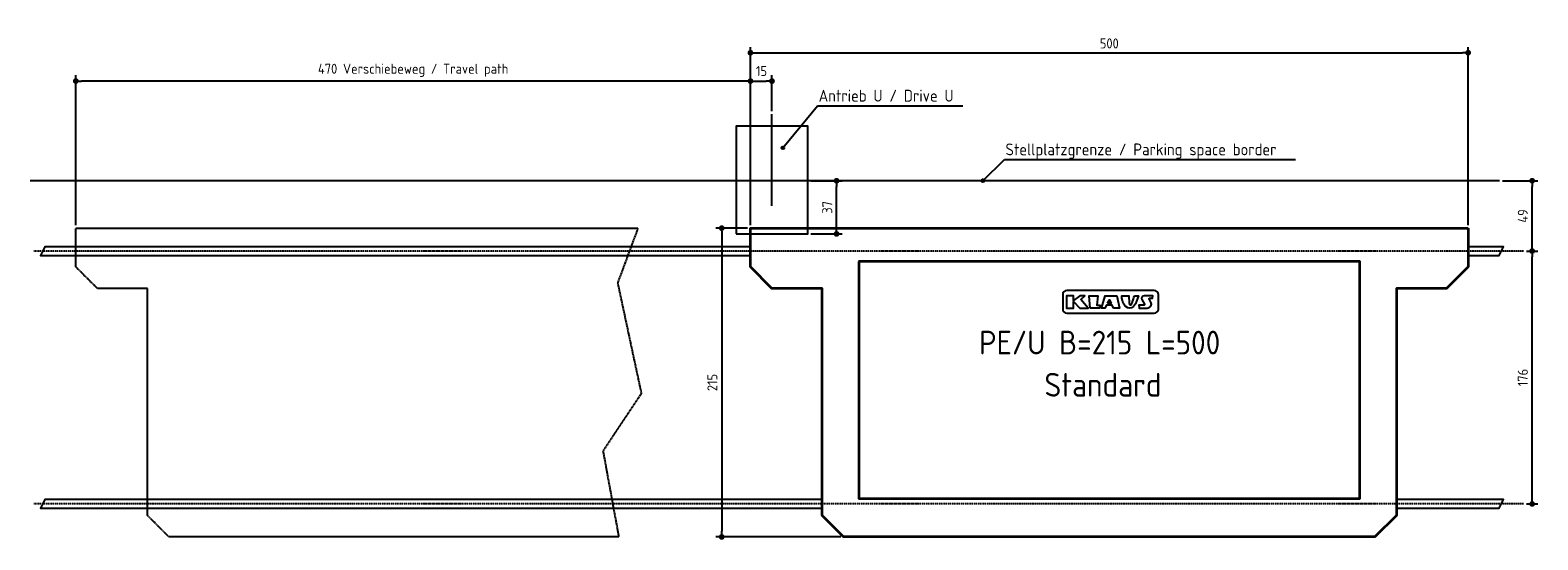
# Model space of a CAD drawing. Header units: millimetres. Extents: x -5168 to 5336, y -2500 to 1048.
import ezdxf

# ---------------------------------------------------------------- set-up
doc = ezdxf.new("R2010")
doc.units = ezdxf.units.MM
doc.linetypes.add('GEN3', pattern=[6.25, 5, -1.25])
doc.linetypes.add('GEN7', pattern=[15, 10, -2.5, 0, -2.5])
for name, color, linetype in [('3', 6, 'GEN3'), ('4', 3, 'Continuous'), ('5', 3, 'Continuous'), ('7', 4, 'GEN7')]:
    doc.layers.add(name, color=color, linetype=linetype)
doc.layers.add('Sichtbare Kanten(DIN)', color=7, linetype='Continuous', lineweight=35)
doc.styles.get("Standard").update_dxf_attribs({"font": 'ISOCP.SHX'})
doc.dimstyles.new('GEN-ISO$0', dxfattribs={"dimscale": 20, "dimtxt": 3.5, "dimasz": 2, "dimexe": 2, "dimexo": 1, "dimgap": 1.5, "dimtad": 1, "dimdec": 1, "dimlfac": 0.1, "dimdsep": 46, "dimtxsty": 'Standard', "dimblk": 'PUNKT', "dimcen": 2, "dimclrd": 256, "dimclre": 256, "dimclrt": 2, "dimadec": 0, "dimazin": 0, "dimtp": 0.1, "dimtm": 0.1, "dimtfac": 0.71, "dimtdec": 1, "dimtmove": 2, "dimatfit": 3, "dimldrblk": 'PUNKT', "dimfxl": 1, "dimtolj": 1, "dimarcsym": 0})

# ---------------------------------------------------------------- blocks, each defined once
blk = doc.blocks.new('PUNKT')
at = {"layer": '4', "color": 0, "linetype": 'ByBlock'}
blk.add_line((-0.5, 0), (-1, 0), dxfattribs=at)
at = {"layer": '4', "color": 0, "linetype": 'ByBlock', "const_width": 0.5}
blk.add_lwpolyline([(-0.25, 0, 1), (0.25, 0, 1)], format="xyb", close=True, dxfattribs=at)
blk = doc.blocks.new('*D10')
at = {"layer": '5', "lineweight": -2, "transparency": 16777216}
for p, q in [((5256, -490), (5336, -490)), ((5296, -2210), (5296, -530)), ((5256, -2250), (5336, -2250))]:
    blk.add_line(p, q, dxfattribs=at)
at = {"layer": 'DEFPOINTS', "color": 0, "transparency": 16777216}
for p in [(5236, -490), (5296, -490), (5236, -2250)]:
    blk.add_point(p, dxfattribs=at)
at = {"layer": '5', "lineweight": -2, "transparency": 16777216, "xscale": 40, "yscale": 40, "zscale": 40}
for p, rotation in [((5296, -490), 90), ((5296, -2250), 270)]:
    blk.add_blockref('PUNKT', p, dxfattribs=dict(at, rotation=rotation))
at = {"layer": '5', "color": 2, "transparency": 16777216, "insert": (5231, -1370), "char_height": 70, "attachment_point": 5, "rotation": 90}
blk.add_mtext('\\A1;176', dxfattribs=at)
blk = doc.blocks.new('*D11')
at = {"layer": '5', "lineweight": -2, "transparency": 16777216}
for p, q in [((-170, -330), (-390, -330)), ((-350, -370), (-350, -2440)), ((479, -2480), (-390, -2480))]:
    blk.add_line(p, q, dxfattribs=at)
at = {"layer": 'DEFPOINTS', "color": 0, "transparency": 16777216}
for p in [(-150, -330), (-350, -2480), (499, -2480)]:
    blk.add_point(p, dxfattribs=at)
at = {"layer": '5', "lineweight": -2, "transparency": 16777216, "xscale": 40, "yscale": 40, "zscale": 40}
for p, rotation in [((-350, -330), 90), ((-350, -2480), 270)]:
    blk.add_blockref('PUNKT', p, dxfattribs=dict(at, rotation=rotation))
at = {"layer": '5', "color": 2, "transparency": 16777216, "insert": (-415, -1405), "char_height": 70, "attachment_point": 5, "rotation": 90}
blk.add_mtext('\\A1;215', dxfattribs=at)
blk = doc.blocks.new('*D12')
at = {"layer": '5', "lineweight": -2, "transparency": 16777216}
for p, q in [((5089, 0), (5336, 0)), ((5296, -450), (5296, -40)), ((5256, -490), (5336, -490))]:
    blk.add_line(p, q, dxfattribs=at)
at = {"layer": 'DEFPOINTS', "color": 0, "transparency": 16777216}
for p in [(5069, 0), (5296, 0), (5236, -490)]:
    blk.add_point(p, dxfattribs=at)
at = {"layer": '5', "lineweight": -2, "transparency": 16777216, "xscale": 40, "yscale": 40, "zscale": 40}
for p, rotation in [((5296, 0), 90), ((5296, -490), 270)]:
    blk.add_blockref('PUNKT', p, dxfattribs=dict(at, rotation=rotation))
at = {"layer": '5', "color": 2, "transparency": 16777216, "insert": (5231, -245), "char_height": 70, "attachment_point": 5, "rotation": 90}
blk.add_mtext('\\A1;49', dxfattribs=at)
blk = doc.blocks.new('*D13')
at = {"layer": '5', "lineweight": -2, "transparency": 16777216}
for p, q in [((-150, -310), (-150, 734)), ((-110, 694), (-40, 694)), ((0, 485), (0, 734))]:
    blk.add_line(p, q, dxfattribs=at)
at = {"layer": 'DEFPOINTS', "color": 0, "transparency": 16777216}
for p in [(0, 694), (0, 465), (-150, -330)]:
    blk.add_point(p, dxfattribs=at)
at = {"layer": '5', "lineweight": -2, "transparency": 16777216, "xscale": 40, "yscale": 40, "zscale": 40, "rotation": 180}
blk.add_blockref('PUNKT', (-150, 694), dxfattribs=at)
at = {"layer": '5', "lineweight": -2, "transparency": 16777216, "xscale": 40, "yscale": 40, "zscale": 40}
blk.add_blockref('PUNKT', (0, 694), dxfattribs=at)
at = {"layer": '5', "color": 2, "transparency": 16777216, "insert": (-73, 764), "char_height": 70, "attachment_point": 5}
blk.add_mtext('\\A1;15', dxfattribs=at)
blk = doc.blocks.new('*D14')
at = {"layer": '5', "lineweight": -2, "transparency": 16777216}
for p, q in [((-4850, -310), (-4850, 734)), ((-190, 694), (-4810, 694)), ((-150, -50), (-150, 734))]:
    blk.add_line(p, q, dxfattribs=at)
at = {"layer": 'DEFPOINTS', "color": 0, "transparency": 16777216}
for p in [(-4850, 694), (-150, -70), (-4850, -330)]:
    blk.add_point(p, dxfattribs=at)
at = {"layer": '5', "lineweight": -2, "transparency": 16777216, "xscale": 40, "yscale": 40, "zscale": 40, "rotation": 180}
blk.add_blockref('PUNKT', (-4850, 694), dxfattribs=at)
at = {"layer": '5', "lineweight": -2, "transparency": 16777216, "xscale": 40, "yscale": 40, "zscale": 40}
blk.add_blockref('PUNKT', (-150, 694), dxfattribs=at)
at = {"layer": '5', "color": 2, "transparency": 16777216, "insert": (-2500, 769), "char_height": 70, "attachment_point": 5}
blk.add_mtext('\\A1;470 Verschiebeweg / Travel path', dxfattribs=at)
blk = doc.blocks.new('*D15')
at = {"layer": '5', "lineweight": -2, "transparency": 16777216}
for p, q in [((-150, -310), (-150, 931)), ((-110, 891), (4810, 891)), ((4850, -310), (4850, 931))]:
    blk.add_line(p, q, dxfattribs=at)
at = {"layer": 'DEFPOINTS', "color": 0, "transparency": 16777216}
for p in [(4850, 891), (-150, -330), (4850, -330)]:
    blk.add_point(p, dxfattribs=at)
at = {"layer": '5', "lineweight": -2, "transparency": 16777216, "xscale": 40, "yscale": 40, "zscale": 40, "rotation": 180}
blk.add_blockref('PUNKT', (-150, 891), dxfattribs=at)
at = {"layer": '5', "lineweight": -2, "transparency": 16777216, "xscale": 40, "yscale": 40, "zscale": 40}
blk.add_blockref('PUNKT', (4850, 891), dxfattribs=at)
at = {"layer": '5', "color": 2, "transparency": 16777216, "insert": (2350, 956), "char_height": 70, "attachment_point": 5}
blk.add_mtext('\\A1;500', dxfattribs=at)
blk = doc.blocks.new('*D16')
at = {"layer": '5', "lineweight": -2, "transparency": 16777216}
for p, q in [((270, 0), (490, 0)), ((450, -330), (450, -40)), ((270, -370), (490, -370))]:
    blk.add_line(p, q, dxfattribs=at)
at = {"layer": 'DEFPOINTS', "color": 0, "transparency": 16777216}
for p in [(250, 0), (450, 0), (250, -370)]:
    blk.add_point(p, dxfattribs=at)
at = {"layer": '5', "lineweight": -2, "transparency": 16777216, "xscale": 40, "yscale": 40, "zscale": 40}
for p, rotation in [((450, 0), 90), ((450, -370), 270)]:
    blk.add_blockref('PUNKT', p, dxfattribs=dict(at, rotation=rotation))
at = {"layer": '5', "color": 2, "transparency": 16777216, "insert": (385, -185), "char_height": 70, "attachment_point": 5, "rotation": 90}
blk.add_mtext('\\A1;37', dxfattribs=at)

msp = doc.modelspace()

# ---------------------------------------------------------------- hatches: boundary and pattern name
h = msp.add_hatch(color=256)
edge = h.paths.add_edge_path()
edge.add_arc((74.869, 229.249), 10, 11.4591559, 224.986051)
edge.add_arc((74.869, 229.249), 10, 224.986051, 371.4591559)
h = msp.add_hatch(color=256)
edge = h.paths.add_edge_path()
edge.add_arc((1468.337, 0), 10, 11.4591559, 224.986051)
edge.add_arc((1468.337, 0), 10, 224.986051, 371.4591559)

# ---------------------------------------------------------------- linework, layer by layer
for p, q in [((0, -174.614), (0, 464.757)), ((74.869, 229.249), (317.928, 522.568)), ((317.928, 522.568), (1329.113, 522.568)), ((1468.337, 0), (1619.532, 148.853)), ((1619.532, 148.853), (3646.804, 148.853)), ((5068.832, 0), (-5168.032, 0))]:
    msp.add_line(p, q)
for points in [[(-250, -370), (250, -370), (250, 380), (-250, 380)], [(2151.842, -826.436), (2180.134, -800.967), (2144.463, -800.967), (2100.329, -833.37), (2100.329, -800.967), (2051.727, -800.967), (2052.305, -886.608), (2100.329, -886.608), (2100.329, -840.892), (2144.335, -886.608), (2202.757, -886.608)], [(2216.161, -886.886), (2210.906, -800.967), (2269.702, -800.967), (2264.097, -866.344), (2284.93, -866.932), (2281.713, -886.886)], [(2378.502, -886.886), (2370.014, -866.344), (2330.662, -866.344), (2320.073, -886.886), (2296.518, -886.886), (2320.813, -800.967), (2401.916, -800.967), (2421.659, -886.886)], [(2337.117, -851.513), (2351.494, -828.166), (2364.011, -851.513)], [(2524.925, -800.967), (2553.163, -800.967), (2533.245, -857.077), (2518.545, -875.041), (2503.845, -883.786), (2491.684, -886.168), (2478.016, -885.124), (2460.053, -872.805), (2447.149, -852.623), (2441.203, -834.382), (2438.251, -816.859), (2436.715, -800.967), (2486.94, -800.967), (2489.227, -853.047), (2489.967, -857.864), (2490.412, -858.885), (2490.879, -859.851), (2491.299, -860.612), (2491.684, -861.2), (2492.046, -861.649), (2492.396, -861.992), (2492.746, -862.261), (2493.108, -862.488), (2493.491, -862.702), (2493.892, -862.905), (2494.306, -863.094), (2494.728, -863.266), (2495.154, -863.42), (2495.578, -863.551), (2495.995, -863.658), (2496.402, -863.737), (2496.792, -863.786), (2497.17, -863.809), (2497.536, -863.809), (2497.893, -863.789), (2498.245, -863.752), (2498.594, -863.703), (2498.942, -863.645), (2499.292, -863.582), (2499.646, -863.515), (2500.003, -863.443), (2500.359, -863.363), (2500.712, -863.273), (2501.059, -863.169), (2501.398, -863.048), (2501.727, -862.907), (2502.041, -862.744), (2502.341, -862.556), (2502.628, -862.346), (2502.904, -862.117), (2503.174, -861.872), (2503.441, -861.614), (2503.707, -861.346), (2503.976, -861.072), (2504.251, -860.794), (2504.537, -860.504), (2504.853, -860.145), (2505.218, -859.647), (2505.651, -858.942), (2506.174, -857.96), (2506.806, -856.633), (2507.568, -854.891), (2508.478, -852.665), (2509.56, -849.87), (2510.848, -846.358), (2512.378, -841.963), (2514.186, -836.519), (2516.308, -829.863), (2518.781, -821.829), (2521.641, -812.252)]]:
    msp.add_lwpolyline(points, close=True)
for points in [[(-149.644, -460), (-5066.102, -460), (-5096.102, -520), (-149.644, -520)], [(4850.356, -520), (5065.585, -520), (5095.585, -460), (4850.356, -460)], [(2489.967, -857.864), (2489.888, -857.681)], [(349.356, -2220), (-5066.102, -2220), (-5096.102, -2280), (349.356, -2280)], [(4351.356, -2280), (5065.585, -2280), (5095.585, -2220), (4351.356, -2220)]]:
    msp.add_lwpolyline(points)
for points in [[(2054.017, -922.111), (2663.382, -922.111, 0.414213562), (2692.182, -893.311), (2692.182, -793.237, 0.414213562), (2663.382, -764.437), (2054.017, -764.437, 0.414213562), (2025.217, -793.237), (2025.217, -893.311, 0.414213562)], [(2639.405, -844.247), (2627.906, -823.26, -0.569920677), (2631.852, -816.598), (2651.839, -816.598), (2652.915, -800.967), (2593.35, -800.967, 0.562128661), (2577.364, -827.242), (2594.5, -860.347, -0.562128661), (2590.504, -866.915), (2556.905, -866.915), (2557.505, -883.133), (2557.644, -886.886), (2614.148, -886.886, 0.569920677)]]:
    msp.add_lwpolyline(points, format="xyb", close=True)
for centre in [(74.869, 229.249), (1468.337, 0)]:
    msp.add_circle(centre, 10)
at = {"layer": '3'}
msp.add_lwpolyline([(-910.545, -1480.637), (-1177.504, -1880.846), (-1067.58, -2480), (-4201, -2480), (-4351, -2330), (-4351, -749.487), (-4700, -749.487), (-4850, -599.487), (-4850, -330), (-934.101, -330), (-1075.431, -711.609)], close=True, dxfattribs=at)
at = {"layer": '7'}
for p, q in [((5235.841, -490), (-5141.666, -490)), ((5235.841, -2250), (-5141.666, -2250))]:
    msp.add_line(p, q, dxfattribs=at)
at = {"layer": 'Sichtbare Kanten(DIN)'}
msp.add_lwpolyline([(4850, -330), (4850, -599.487), (4700, -749.487), (4351, -749.487), (4351, -2330), (4201, -2480), (499, -2480), (349, -2330), (349, -749.487), (0, -749.487), (-150, -599.487), (-150, -330)], close=True, dxfattribs=at)
msp.add_lwpolyline([(604, -561.819), (604, -2211.819), (4096, -2211.819), (4096, -561.819), (603.746, -561.819)], dxfattribs=at)

# ---------------------------------------------------------------- texts
for s, height, p in [('Antrieb U / Drive U', 82.5, (325.276, 550.76)), ('Stellplatzgrenze / Parking space border', 82.5, (1626.88, 177.045)), ('PE/U B=215 L=500', 165, (1442.759, -1209.201)), ('Standard', 165, (1898.299, -1502.93))]:
    msp.add_text(s, height=height).set_placement(p)

# ---------------------------------------------------------------- dimensions: what is measured, and where the dimension line sits
at = {"layer": '5'}
dim = msp.add_linear_dim(base=(-4850, 693.727), p1=(-150, -70), p2=(-4850, -330), text='<> Verschiebeweg / Travel path', dimstyle='GEN-ISO$0', override={"dimdec": 2, "dimtdec": 0}, dxfattribs=at)
dim.commit()
dim.dimension.update_dxf_attribs({"geometry": '*D14', "text_midpoint": (-2500, 768.658)})
dim = msp.add_linear_dim(base=(4850, 891.2), p1=(-150, -330), p2=(4850, -330), dimstyle='GEN-ISO$0', override={"dimdec": 2, "dimtdec": 0}, dxfattribs=at)
dim.commit()
dim.dimension.update_dxf_attribs({"geometry": '*D15', "text_midpoint": (2350, 956.2)})
dim = msp.add_linear_dim(base=(0, 693.656), p1=(-150, -330), p2=(0, 464.757), dimstyle='GEN-ISO$0', override={"dimdec": 2, "dimtdec": 0}, dxfattribs=at)
dim.commit()
dim.dimension.update_dxf_attribs({"geometry": '*D13', "text_midpoint": (-72.659, 763.673), "dimtype": 160})
for base, p1, p2, picture, middle in [((450, 0), (250, -370), (250, 0), '*D16', (385, -185)), ((5295.585, 0), (5235.841, -490), (5068.832, 0), '*D12', (5230.585, -245)), ((-350, -2480), (-150, -330), (499, -2480), '*D11', (-415.007, -1405)), ((5295.585, -490), (5235.841, -2250), (5235.841, -490), '*D10', (5230.585, -1370))]:
    dim = msp.add_linear_dim(base=base, p1=p1, p2=p2, angle=90, dimstyle='GEN-ISO$0', override={"dimdec": 2, "dimtdec": 0}, dxfattribs=at)
    dim.commit()
    dim.dimension.update_dxf_attribs({"geometry": picture, "text_midpoint": middle})

doc.saveas('drawing.dxf')
